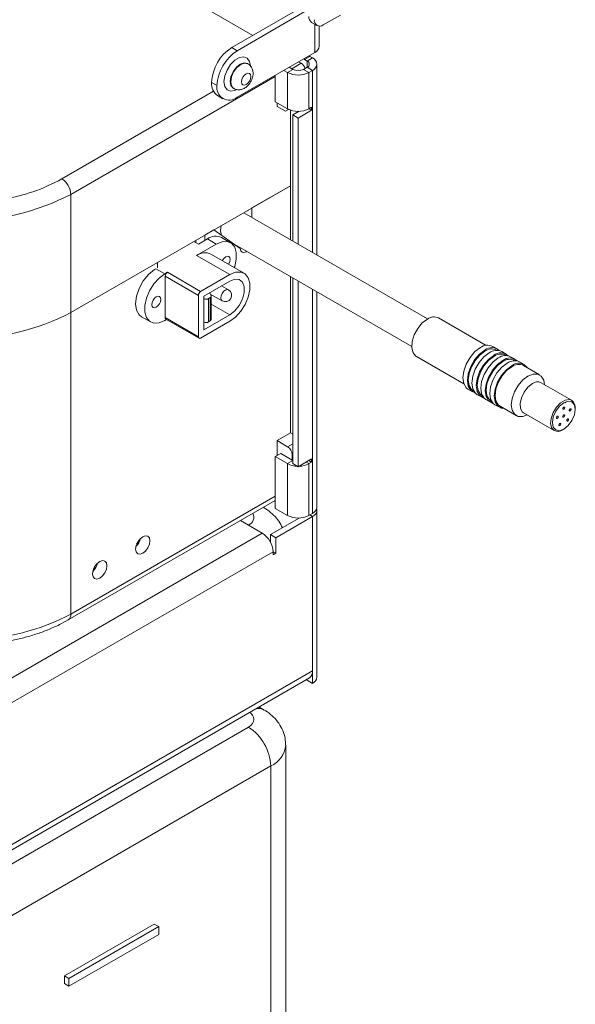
# Model space of a CAD drawing. Header units: millimetres. Extents: x 5 to 422, y 2 to 200.
# Tile 8 of 10: x 204 to 234, y 81 to 133. Entities that reach past the tile are written whole.
import ezdxf

# ---------------------------------------------------------------- set-up
doc = ezdxf.new("R2010")
doc.units = ezdxf.units.MM

msp = doc.modelspace()

# ---------------------------------------------------------------- linework, layer by layer
at = {"color": 7, "linetype": 'Continuous', "lineweight": 15}
for p, q in [((210.598, 135.755), (216.607, 132.286)), ((219.554, 133.988), (215.5, 131.647)), ((219.554, 133.661), (215.783, 131.484)), ((219.693, 132.969), (219.975, 132.806)), ((220.309, 132.839), (221.204, 133.356)), ((220.095, 131.714), (220.095, 132.775)), ((215.5, 131.647), (215.783, 131.484)), ((215.783, 129.034), (219.861, 131.388)), ((219.012, 130.898), (219.142, 130.823)), ((219.602, 131.183), (219.319, 131.02)), ((219.319, 131.02), (219.319, 131.075)), ((219.46, 130.938), (219.319, 131.02)), ((219.46, 130.938), (219.743, 131.102)), ((219.602, 131.183), (219.602, 131.238)), ((219.743, 131.102), (219.602, 131.183)), ((216.347, 130.8), (216.323, 130.813)), ((218.234, 130.449), (218.423, 130.34)), ((218.706, 130.503), (218.423, 130.34)), ((218.423, 130.34), (218.423, 128.435)), ((218.517, 130.612), (218.706, 130.503)), ((219.272, 130.503), (219.46, 130.612)), ((219.272, 130.503), (219.554, 130.34)), ((219.46, 130.612), (219.743, 130.449)), ((219.554, 130.34), (219.743, 130.449)), ((219.554, 130.34), (219.554, 128.435)), ((219.977, 120.745), (219.977, 130.775)), ((217.787, 128.802), (217.787, 130.19)), ((214.723, 129.647), (214.44, 129.81)), ((214.44, 129.81), (214.44, 129.809)), ((214.44, 129.809), (214.723, 129.646)), ((214.723, 129.647), (214.723, 129.646)), ((215.573, 129.514), (215.597, 129.501)), ((214.75, 129.123), (215.033, 128.959)), ((218.423, 128.435), (217.787, 128.802)), ((217.881, 128.557), (217.881, 128.747)), ((218.317, 128.305), (217.881, 128.557)), ((218.317, 128.305), (218.485, 128.402)), ((218.485, 128.402), (218.317, 128.305)), ((218.588, 128.361), (218.588, 124.392)), ((219.039, 128.3), (218.706, 128.108)), ((219.696, 128.353), (218.989, 127.945)), ((219.554, 128.435), (219.696, 128.516)), ((219.554, 128.435), (219.696, 128.353)), ((219.696, 128.516), (219.696, 128.353)), ((218.706, 128.108), (218.989, 127.945)), ((218.706, 121.479), (218.706, 128.108)), ((218.989, 121.316), (218.989, 127.945)), ((218.588, 124.392), (207.039, 117.725)), ((216.561, 123.222), (218.588, 124.392)), ((218.588, 121.547), (218.588, 124.392)), ((207.039, 123.931), (207.039, 117.725)), ((216.561, 122.717), (216.561, 123.222)), ((225.789, 117.39), (216.124, 122.97)), ((216.325, 123.086), (216.337, 123.079)), ((216.337, 123.079), (216.337, 123.093)), ((214.086, 121.794), (214.558, 122.066)), ((214.558, 122.066), (215.948, 121.099)), ((214.216, 121.596), (213.744, 121.324)), ((213.85, 121.657), (213.862, 121.651)), ((213.862, 121.664), (213.862, 121.651)), ((214.086, 121.521), (214.086, 121.794)), ((214.687, 121.324), (214.216, 121.596)), ((215.437, 121.398), (214.966, 121.67)), ((213.509, 121.46), (213.744, 121.324)), ((213.615, 121.521), (213.615, 121.399)), ((214.687, 121.324), (213.65, 120.725)), ((215.545, 121.379), (224.956, 115.947)), ((215.822, 121.22), (215.798, 121.204)), ((215.394, 119.718), (213.65, 120.725)), ((216.144, 119.793), (214.4, 120.8)), ((207.039, 117.725), (211.588, 120.351)), ((211.434, 119.991), (211.505, 120.031)), ((211.977, 119.759), (211.505, 120.031)), ((211.588, 120.351), (211.588, 120.079)), ((211.434, 119.988), (211.434, 119.991)), ((212.118, 119.841), (211.977, 119.759)), ((213.744, 118.63), (212, 119.637)), ((212, 119.637), (212, 117.459)), ((212.118, 119.841), (213.862, 118.834)), ((215.394, 119.718), (213.862, 118.834)), ((218.588, 111.409), (218.588, 119.623)), ((218.706, 109.79), (218.706, 119.555)), ((215.394, 119.378), (214.039, 118.596)), ((215.325, 118.918), (214.961, 119.128)), ((218.989, 109.627), (218.989, 119.391)), ((213.744, 118.63), (213.744, 116.452)), ((214.039, 118.596), (214.039, 116.827)), ((214.369, 118.514), (214.275, 118.46)), ((214.275, 118.46), (214.275, 117.235)), ((214.413, 118.607), (214.338, 118.768)), ((214.369, 118.7), (214.992, 118.341)), ((214.369, 117.29), (214.369, 118.514)), ((214.418, 117.358), (214.418, 118.582)), ((219.977, 107.504), (219.977, 118.821)), ((207.039, 101.884), (207.039, 117.725)), ((210.755, 117.508), (211.227, 117.235)), ((212, 117.459), (213.744, 116.452)), ((214.039, 116.827), (215.394, 117.609)), ((228.859, 116.003), (226.364, 117.443)), ((211.977, 117.31), (212.069, 117.363)), ((212.035, 117.383), (213.779, 116.376)), ((213.862, 116.384), (215.394, 117.269)), ((214.275, 117.235), (214.369, 117.29)), ((229.448, 115.817), (229.212, 115.953)), ((225.198, 115.422), (227.692, 113.982)), ((229.445, 115.742), (229.414, 115.759)), ((229.919, 115.545), (229.683, 115.681)), ((229.916, 115.47), (229.886, 115.487)), ((230.391, 115.273), (230.155, 115.409)), ((230.387, 115.197), (230.357, 115.215)), ((230.862, 115), (230.626, 115.137)), ((231.677, 114.453), (230.829, 114.943)), ((233.357, 113.117), (231.755, 114.043)), ((227.912, 113.701), (228.148, 113.565)), ((228.181, 113.623), (228.211, 113.605)), ((228.384, 113.429), (228.619, 113.293)), ((228.653, 113.351), (228.683, 113.333)), ((228.855, 113.157), (229.091, 113.021)), ((229.124, 113.079), (229.154, 113.061)), ((229.326, 112.885), (229.562, 112.749)), ((229.595, 112.806), (230.444, 112.317)), ((233.015, 112.992), (233.058, 113.013)), ((230.838, 112.455), (232.441, 111.53)), ((218.588, 111.409), (217.881, 111.001)), ((218.706, 111.341), (218.588, 111.409)), ((232.923, 111.589), (232.899, 111.575)), ((217.881, 111.001), (217.881, 110.212)), ((218.435, 110.682), (217.881, 111.001)), ((217.787, 110.158), (218.069, 110.321)), ((218.069, 110.321), (218.706, 109.953)), ((218.671, 110.273), (218.671, 109.974)), ((217.787, 107.436), (217.787, 110.158)), ((217.787, 110.158), (218.423, 109.79)), ((218.706, 109.953), (218.423, 109.79)), ((218.423, 107.068), (218.423, 109.79)), ((218.706, 109.79), (218.989, 109.627)), ((218.989, 109.627), (219.696, 110.035)), ((219.554, 109.953), (219.696, 109.872)), ((219.696, 109.872), (219.554, 109.79)), ((219.554, 109.79), (219.554, 107.068)), ((219.696, 110.035), (219.696, 109.872)), ((206.901, 101.579), (217.787, 107.863)), ((217.206, 107.464), (217.15, 107.496)), ((218.423, 107.068), (217.787, 107.436)), ((219.743, 107.177), (219.554, 107.068)), ((219.977, 98.576), (219.977, 107.34)), ((215.955, 106.806), (217.103, 106.143)), ((219.039, 106.934), (217.527, 106.061)), ((219.743, 107.014), (217.81, 105.898)), ((219.743, 98.903), (219.743, 107.014)), ((217.103, 106.143), (201.879, 97.355)), ((217.527, 106.061), (217.81, 105.898)), ((217.527, 106.061), (217.527, 105.677)), ((217.81, 105.898), (217.81, 105.082)), ((217.669, 105.163), (202.395, 96.346)), ((217.669, 105), (217.669, 105.163)), ((217.669, 105.163), (217.81, 105.082)), ((217.81, 105.082), (217.669, 105)), ((202.395, 88.888), (219.743, 98.903)), ((219.743, 98.25), (219.743, 98.903)), ((202.23, 88.522), (219.577, 98.537)), ((219.46, 98.413), (219.46, 98.469)), ((219.46, 98.413), (219.743, 98.25)), ((217.206, 96.849), (216.929, 97.008)), ((199.402, 86.153), (216.372, 95.95)), ((218.332, 56.892), (218.332, 94.997)), ((217.551, 93.909), (200.58, 84.112)), ((217.551, 55.803), (217.551, 93.909)), ((211.423, 85.608), (206.709, 82.886)), ((211.658, 85.472), (206.944, 82.75)), ((211.658, 85.472), (211.423, 85.608)), ((211.658, 85.063), (211.658, 85.472)), ((206.944, 82.342), (211.658, 85.063)), ((206.709, 82.886), (206.709, 82.478)), ((206.944, 82.75), (206.709, 82.886)), ((206.944, 82.342), (206.709, 82.478)), ((206.944, 82.75), (206.944, 82.342))]:
    msp.add_line(p, q, dxfattribs=at)
at = {"color": 8, "linetype": 'Continuous', "lineweight": 15}
for p, q in [((219.861, 132.872), (219.861, 131.388)), ((219.46, 130.938), (219.46, 130.612)), ((218.647, 130.537), (219.142, 130.823)), ((219.743, 120.881), (219.743, 130.449)), ((217.787, 130.136), (207.039, 123.931)), ((206.567, 124.747), (214.539, 129.349)), ((219.743, 107.177), (219.743, 118.956)), ((215.394, 117.609), (214.418, 118.173)), ((218.706, 110.838), (218.435, 110.682)), ((218.706, 110.294), (218.671, 110.273)), ((219.413, 109.872), (219.554, 109.79)), ((217.787, 108.089), (207.039, 101.884)), ((219.602, 107.096), (219.743, 107.014))]:
    msp.add_line(p, q, dxfattribs=at)
at = {"color": 8, "linetype": 'Continuous', "lineweight": 15, "flags": 128}
for points in [[(215.088, 129.858), (215.13, 130.156), (215.251, 130.468), (215.436, 130.754), (215.662, 130.98), (215.904, 131.119), (216.131, 131.155), (216.316, 131.083), (216.437, 130.911), (216.478, 130.703)], [(216.32, 130.815), (216.151, 130.847), (215.948, 130.776), (215.745, 130.612), (215.573, 130.38), (215.458, 130.115), (215.418, 129.858)], [(215.598, 129.5), (215.597, 129.501), (215.482, 129.633), (215.441, 129.844), (215.482, 130.102), (215.597, 130.367), (215.769, 130.599), (215.972, 130.763), (216.175, 130.833), (216.346, 130.8)], [(215.757, 129.442), (215.662, 129.399), (215.436, 129.363), (215.251, 129.435), (215.13, 129.607), (215.088, 129.858)], [(215.418, 129.858), (215.458, 129.647), (215.57, 129.516)], [(214.992, 118.341), (214.992, 118.341), (214.941, 118.4), (214.923, 118.494), (214.941, 118.608), (214.992, 118.726), (215.068, 118.829), (215.159, 118.902), (215.249, 118.933), (215.325, 118.918)], [(232.441, 111.53), (232.319, 111.655), (232.254, 111.882), (232.276, 112.168), (232.382, 112.476), (232.558, 112.763), (232.78, 112.99), (233.018, 113.128), (233.24, 113.157), (233.357, 113.117)], [(217.208, 107.463), (217.206, 107.464), (217.146, 107.494)], [(216.372, 95.95), (216.497, 96.037), (216.589, 96.137), (216.646, 96.245), (216.665, 96.358), (216.646, 96.471), (216.589, 96.579), (216.497, 96.679), (216.438, 96.724)]]:
    msp.add_lwpolyline(points, dxfattribs=at)
at = {"color": 7, "linetype": 'Continuous', "lineweight": 15, "flags": 128}
for points in [[(216.502, 130.13), (216.483, 130.228), (216.43, 130.29), (216.349, 130.306), (216.255, 130.273), (216.16, 130.196), (216.08, 130.088), (216.026, 129.964), (216.007, 129.844), (216.026, 129.746), (216.08, 129.684), (216.16, 129.668), (216.255, 129.701), (216.349, 129.778), (216.43, 129.886), (216.483, 130.01), (216.502, 130.13)], [(215.632, 120.088), (215.652, 120.147), (215.737, 120.531), (215.737, 120.88), (215.652, 121.165), (215.489, 121.364), (215.261, 121.461), (214.986, 121.447), (214.687, 121.324)], [(215.948, 121.099), (215.971, 120.977), (216.038, 120.901), (216.137, 120.882), (216.255, 120.922), (216.293, 120.948)], [(215.332, 120.262), (215.349, 120.289), (215.4, 120.407), (215.418, 120.521), (215.4, 120.615), (215.349, 120.674), (215.272, 120.689), (215.182, 120.657), (215.092, 120.584), (215.015, 120.481), (215, 120.453)], [(211.434, 119.988), (211.124, 119.73), (210.848, 119.388), (210.631, 118.995), (210.492, 118.585), (210.445, 118.194), (210.492, 117.859), (210.631, 117.609), (210.755, 117.508)], [(211.977, 119.759), (211.678, 119.537), (211.403, 119.234), (211.175, 118.874), (211.012, 118.486), (210.927, 118.103), (210.927, 117.754), (211.012, 117.469), (211.175, 117.27), (211.403, 117.173), (211.678, 117.187), (211.977, 117.31)], [(215.394, 117.269), (215.693, 117.491), (215.968, 117.794), (216.196, 118.154), (216.359, 118.542), (216.444, 118.925), (216.444, 119.274), (216.359, 119.559), (216.196, 119.759), (215.968, 119.855), (215.693, 119.841), (215.394, 119.718)], [(215.394, 117.609), (215.656, 117.814), (215.887, 118.1), (216.058, 118.434), (216.149, 118.776), (216.149, 119.083), (216.058, 119.319), (215.887, 119.456), (215.656, 119.476), (215.394, 119.378)], [(211.293, 118.14), (211.311, 118.046), (211.362, 117.987), (211.439, 117.972), (211.529, 118.004), (211.619, 118.077), (211.695, 118.18), (211.747, 118.298), (211.764, 118.412), (211.747, 118.506), (211.695, 118.565), (211.619, 118.58), (211.529, 118.548), (211.439, 118.475), (211.362, 118.372), (211.311, 118.254), (211.293, 118.14)], [(225.781, 117.385), (225.513, 117.179), (225.274, 116.892), (225.09, 116.555), (224.981, 116.205), (224.959, 115.879), (225.025, 115.614), (225.174, 115.437), (225.198, 115.422)], [(227.912, 113.701), (227.818, 113.774), (227.688, 113.994), (227.643, 114.296), (227.688, 114.65), (227.818, 115.022), (228.022, 115.374), (228.278, 115.673), (228.562, 115.889)], [(228.277, 113.516), (228.258, 113.52), (228.054, 113.638), (227.924, 113.858), (227.879, 114.16), (227.924, 114.514), (228.054, 114.886), (228.258, 115.238), (228.514, 115.537), (228.798, 115.753)], [(228.181, 113.623), (228.092, 113.692), (227.968, 113.901), (227.926, 114.188), (227.968, 114.523), (228.092, 114.876), (228.285, 115.21), (228.528, 115.493), (228.798, 115.698)], [(228.384, 113.429), (228.29, 113.502), (228.159, 113.722), (228.114, 114.024), (228.159, 114.378), (228.29, 114.75), (228.493, 115.102), (228.749, 115.401), (229.034, 115.616)], [(228.748, 113.244), (228.729, 113.248), (228.526, 113.366), (228.395, 113.586), (228.35, 113.888), (228.395, 114.242), (228.526, 114.613), (228.729, 114.966), (228.985, 115.264), (229.269, 115.48)], [(228.653, 113.351), (228.564, 113.42), (228.44, 113.629), (228.397, 113.915), (228.44, 114.251), (228.564, 114.604), (228.757, 114.938), (229, 115.221), (229.269, 115.426)], [(228.855, 113.157), (228.761, 113.23), (228.631, 113.45), (228.586, 113.752), (228.631, 114.106), (228.761, 114.477), (228.965, 114.83), (229.221, 115.128), (229.505, 115.344)], [(229.219, 112.972), (229.2, 112.976), (228.997, 113.093), (228.866, 113.314), (228.821, 113.616), (228.866, 113.97), (228.997, 114.341), (229.2, 114.694), (229.457, 114.992), (229.741, 115.208)], [(229.124, 113.079), (229.035, 113.148), (228.911, 113.357), (228.869, 113.643), (228.911, 113.979), (229.035, 114.331), (229.228, 114.666), (229.471, 114.949), (229.741, 115.154)], [(229.326, 112.885), (229.233, 112.957), (229.102, 113.178), (229.057, 113.48), (229.102, 113.834), (229.233, 114.205), (229.436, 114.558), (229.692, 114.856), (229.976, 115.072)], [(229.801, 112.688), (229.672, 112.704), (229.468, 112.821), (229.338, 113.042), (229.293, 113.344), (229.338, 113.698), (229.468, 114.069), (229.672, 114.421), (229.928, 114.72), (230.212, 114.936)], [(229.595, 112.806), (229.507, 112.875), (229.383, 113.085), (229.34, 113.371), (229.383, 113.707), (229.507, 114.059), (229.699, 114.393), (229.943, 114.677), (230.212, 114.882)], [(231.018, 112.354), (230.791, 112.271), (230.548, 112.274), (230.355, 112.386), (230.231, 112.595), (230.188, 112.881), (230.231, 113.217), (230.355, 113.569), (230.548, 113.904), (230.791, 114.187), (231.061, 114.392)], [(231.061, 114.392), (231.33, 114.498), (231.573, 114.495), (231.766, 114.384), (231.89, 114.175), (231.932, 113.937)], [(230.838, 112.455), (230.779, 112.499), (230.673, 112.684), (230.651, 112.945), (230.716, 113.247), (230.86, 113.55), (231.062, 113.811), (231.296, 113.997)], [(232.946, 111.602), (233.176, 111.788), (233.371, 112.051), (233.501, 112.351), (233.547, 112.643), (233.501, 112.882), (233.371, 113.032), (233.176, 113.07), (232.946, 112.99), (232.716, 112.805), (232.521, 112.542), (232.391, 112.241), (232.345, 111.949), (232.391, 111.71), (232.521, 111.56), (232.716, 111.522), (232.946, 111.602)], [(232.993, 112.732), (232.99, 112.75), (232.98, 112.762), (232.964, 112.765), (232.946, 112.759), (232.928, 112.744), (232.913, 112.724), (232.903, 112.7), (232.899, 112.677), (232.903, 112.659), (232.913, 112.647), (232.928, 112.644), (232.946, 112.65), (232.964, 112.665), (232.98, 112.685), (232.99, 112.709), (232.993, 112.732)], [(232.625, 112.288), (232.606, 112.28), (232.589, 112.264), (232.574, 112.243), (232.565, 112.219), (232.563, 112.197), (232.568, 112.179), (232.579, 112.169), (232.595, 112.168), (232.614, 112.176), (232.631, 112.192), (232.646, 112.214), (232.655, 112.237), (232.657, 112.26), (232.652, 112.277), (232.641, 112.287), (232.625, 112.288)], [(232.993, 112.323), (232.99, 112.342), (232.98, 112.354), (232.964, 112.357), (232.946, 112.351), (232.928, 112.336), (232.913, 112.315), (232.903, 112.292), (232.899, 112.269), (232.903, 112.25), (232.913, 112.238), (232.928, 112.236), (232.946, 112.242), (232.964, 112.256), (232.98, 112.277), (232.99, 112.301), (232.993, 112.323)], [(233.297, 112.573), (233.313, 112.593), (233.324, 112.616), (233.329, 112.639), (233.327, 112.659), (233.318, 112.673), (233.304, 112.677), (233.286, 112.673), (233.268, 112.66), (233.252, 112.64), (233.24, 112.617), (233.235, 112.594), (233.238, 112.574), (233.247, 112.56), (233.261, 112.556), (233.279, 112.56), (233.297, 112.573)], [(232.7, 111.856), (232.693, 111.832), (232.692, 111.811), (232.698, 111.794), (232.711, 111.786), (232.727, 111.787), (232.746, 111.796), (232.763, 111.814), (232.777, 111.836), (232.784, 111.86), (232.785, 111.881), (232.779, 111.898), (232.766, 111.906), (232.749, 111.905), (232.731, 111.895), (232.714, 111.878), (232.7, 111.856)], [(233.116, 112.032), (233.129, 112.025), (233.147, 112.028), (233.165, 112.039), (233.182, 112.058), (233.194, 112.081), (233.201, 112.104), (233.2, 112.125), (233.192, 112.14), (233.179, 112.147), (233.161, 112.144), (233.143, 112.132), (233.126, 112.114), (233.114, 112.091), (233.107, 112.068), (233.108, 112.047), (233.116, 112.032)], [(210.445, 105.301), (210.473, 105.151), (210.555, 105.057), (210.677, 105.033), (210.822, 105.083), (210.966, 105.2), (211.088, 105.365), (211.17, 105.553), (211.199, 105.737), (211.17, 105.887), (211.088, 105.981), (210.966, 106.005), (210.822, 105.954), (210.677, 105.838), (210.555, 105.673), (210.473, 105.484), (210.445, 105.301)], [(210.62, 105.77), (210.567, 105.658), (210.5, 105.561)], [(208.182, 103.995), (208.21, 103.845), (208.292, 103.751), (208.415, 103.727), (208.559, 103.777), (208.703, 103.894), (208.826, 104.059), (208.907, 104.247), (208.936, 104.43), (208.907, 104.58), (208.826, 104.674), (208.703, 104.698), (208.559, 104.648), (208.415, 104.532), (208.292, 104.367), (208.21, 104.178), (208.182, 103.995)], [(208.357, 104.464), (208.304, 104.351), (208.237, 104.254)]]:
    msp.add_lwpolyline(points, dxfattribs=at)
at = {"color": 7, "linetype": 'Continuous', "lineweight": 15}
for centre, radius, start, end in [((219.881, 133.238), 0.328, 173.6513, 235.0366), ((220.125, 133.065), 0.291, 170.786, 309.2033), ((216.742, 129.705), 2.305, 122.6055, 177.3945), ((217.025, 129.542), 2.305, 122.6055, 177.3945), ((219.695, 131.754), 0.402, 294.3746, 354.3053), ((219.398, 130.775), 0.175, 290.7833, 69.2167), ((219.619, 130.775), 0.349, 290.7836, 69.2164), ((218.989, 131.432), 1.23, 242.6097, 297.3903), ((218.989, 131.049), 0.615, 242.6096, 297.3904), ((218.864, 130.39), 0.515, 18.1502, 57.309), ((215.177, 129.729), 0.741, 173.7824, 234.9053), ((215.369, 129.541), 0.655, 170.7859, 309.2033), ((218.989, 129.526), 1.23, 242.6097, 297.3903), ((201.994, 133.011), 9.445, 278.8024, 298.9619), ((206.015, 123.884), 1.025, 2.6054, 57.3946), ((201.382, 134.849), 12.296, 242.6097, 297.3903), ((215.593, 122.051), 0.687, 159.44, 202.5756), ((214.654, 120.998), 0.742, 65.1138, 126.1966), ((214.088, 120.127), 0.742, 65.1138, 126.1966), ((212.248, 118.746), 1.484, 120.0232, 123.2291), ((212.256, 119.625), 0.256, 122.6054, 177.3946), ((214, 118.618), 0.256, 122.6054, 177.3946), ((214.157, 118.687), 0.256, 242.6098, 297.3902), ((214.343, 118.583), 0.0733, 290.7429, 19.4603), ((215.159, 118.63), 0.333, 240.0027, 60.0027), ((201.382, 128.643), 12.296, 242.6097, 297.3903), ((212.082, 117.45), 0.0822, 173.7029, 234.986), ((226.12, 116.938), 0.561, 64.1675, 127.1429), ((214.157, 117.462), 0.256, 242.6098, 297.3902), ((214.334, 117.366), 0.0842, 294.5238, 354.1569), ((213.816, 116.441), 0.0728, 170.7853, 309.2046), ((228.94, 115.383), 0.631, 64.5093, 126.8012), ((229.164, 115.317), 0.569, 46.5717, 130.0491), ((229.157, 115.218), 0.599, 64.5099, 126.8007), ((229.412, 115.111), 0.631, 64.5093, 126.8012), ((229.635, 115.045), 0.569, 46.5717, 130.0491), ((229.628, 114.946), 0.599, 64.5099, 126.8007), ((229.883, 114.839), 0.631, 64.5093, 126.8012), ((230.107, 114.773), 0.569, 46.5717, 130.0491), ((230.099, 114.674), 0.599, 64.5099, 126.8007), ((230.355, 114.567), 0.631, 64.5093, 126.8012), ((230.574, 114.516), 0.554, 33.7694, 130.7138), ((230.571, 114.402), 0.599, 64.5099, 126.8007), ((231.561, 113.657), 0.431, 63.3915, 127.9189), ((233.095, 112.742), 0.457, 350.8379, 55.0346), ((232.634, 111.915), 0.431, 243.3927, 307.918), ((218.159, 110.25), 0.512, 2.6052, 57.3949), ((218.96, 110.795), 1.14, 241.8743, 268.9156), ((219.017, 110.795), 1.14, 271.0847, 298.1255), ((218.989, 108.16), 1.23, 242.6097, 297.3903), ((219.577, 107.544), 0.402, 294.375, 354.3049), ((219.611, 107.35), 0.361, 291.3972, 11.5884), ((216.441, 105.107), 1.229, 2.6055, 57.3944), ((209.861, 106.073), 0.873, 313.3937, 346.6117), ((207.599, 104.767), 0.873, 313.3945, 346.6108), ((201.349, 112.915), 12.412, 247.3972, 297.2843), ((219.368, 98.852), 0.378, 303.5769, 7.7351), ((219.577, 98.616), 0.402, 294.375, 354.3049), ((214.992, 93.792), 2.561, 2.6056, 57.3945)]:
    msp.add_arc(centre, radius, start, end, dxfattribs=at)
at = {"color": 8, "linetype": 'Continuous', "lineweight": 15}
for centre, radius, start, end in [((216.223, 106.969), 0.431, 290.2702, 29.0426), ((206.722, 101.844), 0.319, 303.6805, 7.2975), ((216.895, 96.279), 0.649, 61.3377, 101.1238), ((217.023, 95.112), 1.314, 293.6867, 355.0422)]:
    msp.add_arc(centre, radius, start, end, dxfattribs=at)
at = {"color": 7, "linetype": 'Continuous', "lineweight": 15}
for points, knots in [([(216.619, 130.293), (216.615, 130.355), (216.605, 130.487), (216.513, 130.66), (216.415, 130.774), (216.348, 130.797), (216.343, 130.799)], [0, 0, 0, 0, 0.305996, 0.649286, 0.975541, 1, 1, 1, 1]), ([(215.602, 129.508), (215.627, 129.492), (215.706, 129.439), (215.869, 129.422), (216.061, 129.455), (216.249, 129.556), (216.425, 129.727), (216.562, 129.962), (216.615, 130.161), (216.619, 130.27), (216.619, 130.293)], [0, 0, 0, 0, 0.059329, 0.188592, 0.312522, 0.448572, 0.608144, 0.783174, 0.95453, 1, 1, 1, 1]), ([(218.156, 106.425), (218.099, 106.541), (217.979, 106.784), (217.706, 107.099), (217.438, 107.323), (217.261, 107.43), (217.206, 107.464)], [0, 0, 0, 0, 0.270091, 0.565066, 0.865468, 1, 1, 1, 1]), ([(201.382, 100.25), (201.693, 100.256), (202.131, 100.264), (202.77, 100.319), (203.31, 100.386), (203.939, 100.495), (204.578, 100.642), (205.22, 100.83), (205.846, 101.06), (206.413, 101.309), (206.747, 101.497), (206.897, 101.582)], [0, 0, 0, 0, 0.153372, 0.21562, 0.318564, 0.424836, 0.538207, 0.655786, 0.776456, 0.899363, 1, 1, 1, 1]), ([(218.322, 94.997), (218.32, 95.116), (218.315, 95.383), (218.189, 95.777), (217.984, 96.157), (217.707, 96.484), (217.438, 96.707), (217.261, 96.815), (217.206, 96.849)], [0, 0, 0, 0, 0.1559054, 0.3501859, 0.5382651, 0.7248637, 0.9148956, 1, 1, 1, 1])]:
    msp.add_open_spline(points, degree=3, knots=knots, dxfattribs=at)

doc.saveas('drawing.dxf')
